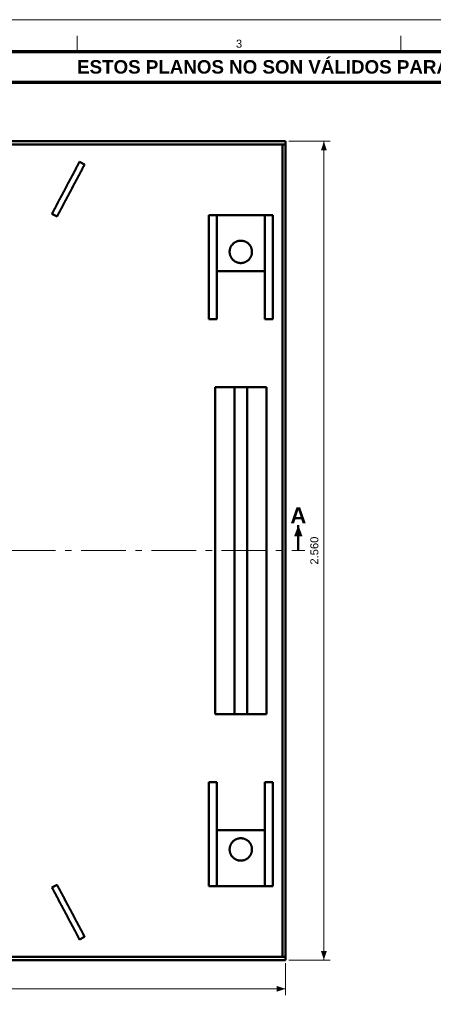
# Model space of a CAD drawing. Header units: millimetres. Extents: x 0 to 841, y 0 to 594.
# Tile 3 of 6: x 205 to 334, y 286 to 594. Entities that reach past the tile are written whole.
import ezdxf
from ezdxf.enums import TextEntityAlignment as Align

# ---------------------------------------------------------------- set-up
doc = ezdxf.new("R2010")
doc.units = ezdxf.units.MM
doc.linetypes.add('EJE', pattern=[22, 14, -3, 2, -3])
for name, color, linetype, lineweight in [('COTA', 7, 'CONTINUOUS', 18), ('EJE', 7, 'EJE', 18), ('FINA', 7, 'CONTINUOUS', 18), ('MARCO', 7, 'CONTINUOUS', 70), ('TXT', 7, 'CONTINUOUS', 25), ('VIS', 7, 'CONTINUOUS', 50)]:
    doc.layers.add(name, color=color, linetype=linetype, lineweight=lineweight)
doc.styles.add('STD', font='LiberationSans-Regular.ttf')
doc.styles.add('STDB', font='LiberationSans-Bold.ttf')

msp = doc.modelspace()

# ---------------------------------------------------------------- linework, layer by layer
at = {"layer": 'COTA'}
for p, q in [((289, 556), (302, 556)), ((300, 300), (300, 556)), ((288, 299), (288, 289)), ((289, 300), (302, 300)), ((32, 291), (288, 291))]:
    msp.add_line(p, q, dxfattribs=at)
for points in [[(300, 556), (299.1, 553.2), (300.9, 553.2)], [(292, 436), (290.7, 432.5), (293.3, 432.5)], [(300, 300), (300.9, 302.8), (299.1, 302.8)], [(288, 291), (285.2, 291.9), (285.2, 290.1)]]:
    msp.add_solid(points, dxfattribs=at)
at = {"layer": 'EJE'}
msp.add_line((26, 428), (294, 428), dxfattribs=at)
at = {"layer": 'FINA'}
for p, q in [((222.75, 584), (222.75, 589)), ((324.12, 584), (324.12, 589))]:
    msp.add_line(p, q, dxfattribs=at)
msp.add_lwpolyline([(0, 0), (841, 0), (841, 594), (0, 594)], close=True, dxfattribs=at)
at = {"layer": 'MARCO'}
for points in [[(20, 10), (831, 10), (831, 584), (20, 584)], [(20, 574.5), (831, 574.5), (831, 584), (20, 584)]]:
    msp.add_lwpolyline(points, close=True, dxfattribs=at)
at = {"layer": 'VIS'}
msp.add_line((292, 428), (292, 436), dxfattribs=at)
for points in [[(32, 556), (288, 556)], [(32, 555), (288, 555)], [(287, 301), (287, 555)], [(287, 555), (288, 555)], [(288, 555), (288, 556)], [(288, 301), (288, 555)], [(223.52, 549.55), (223.46, 549.44), (223.41, 549.34), (223.35, 549.23), (223.29, 549.12), (223.24, 549.02), (223.18, 548.91), (223.12, 548.8), (223.07, 548.7), (223.01, 548.59), (222.96, 548.49), (222.9, 548.38), (222.84, 548.27), (222.79, 548.17), (222.73, 548.06), (222.67, 547.95), (222.62, 547.85), (222.56, 547.74), (222.5, 547.64), (222.45, 547.53), (222.39, 547.42), (222.34, 547.32), (222.28, 547.21), (222.22, 547.1), (222.17, 547), (222.11, 546.89), (222.05, 546.79), (222, 546.68), (221.94, 546.57), (221.88, 546.47), (221.83, 546.36), (221.77, 546.25), (221.71, 546.15), (221.66, 546.04), (221.6, 545.94), (221.55, 545.83), (221.49, 545.72), (221.43, 545.62), (221.38, 545.51), (221.32, 545.41), (221.26, 545.3), (221.21, 545.19), (221.15, 545.09), (221.09, 544.98), (221.04, 544.87), (220.98, 544.77), (220.93, 544.66), (220.87, 544.56), (220.81, 544.45), (220.76, 544.34), (220.7, 544.24), (220.64, 544.13), (220.59, 544.02), (220.53, 543.92), (220.47, 543.81), (220.42, 543.71), (220.36, 543.6), (220.3, 543.49), (220.25, 543.39), (220.19, 543.28), (220.14, 543.17), (220.08, 543.07), (220.02, 542.96), (219.97, 542.86), (219.91, 542.75), (219.85, 542.64), (219.8, 542.54), (219.74, 542.43), (219.68, 542.32), (219.63, 542.22), (219.57, 542.11), (219.52, 542.01), (219.46, 541.9), (219.4, 541.79), (219.35, 541.69), (219.29, 541.58), (219.23, 541.48), (219.18, 541.37), (219.12, 541.26), (219.06, 541.16), (219.01, 541.05), (218.95, 540.94), (218.89, 540.84), (218.84, 540.73), (218.78, 540.63), (218.73, 540.52), (218.67, 540.41), (218.61, 540.31), (218.56, 540.2), (218.5, 540.09), (218.44, 539.99), (218.39, 539.88), (218.33, 539.78), (218.27, 539.67), (218.22, 539.56), (218.16, 539.46), (218.11, 539.35), (218.05, 539.24), (217.99, 539.14), (217.94, 539.03), (217.88, 538.93), (217.82, 538.82), (217.77, 538.71), (217.71, 538.61), (217.65, 538.5), (217.6, 538.39), (217.54, 538.29), (217.48, 538.18), (217.43, 538.08), (217.37, 537.97), (217.32, 537.86), (217.26, 537.76), (217.2, 537.65), (217.15, 537.55), (217.09, 537.44), (217.03, 537.33), (216.98, 537.23), (216.92, 537.12), (216.86, 537.01), (216.81, 536.91), (216.75, 536.8), (216.7, 536.7), (216.64, 536.59), (216.58, 536.48), (216.53, 536.38), (216.47, 536.27), (216.41, 536.16), (216.36, 536.06), (216.3, 535.95), (216.24, 535.85), (216.19, 535.74), (216.13, 535.63), (216.07, 535.53), (216.02, 535.42), (215.96, 535.31), (215.91, 535.21), (215.85, 535.1), (215.79, 535), (215.74, 534.89), (215.68, 534.78), (215.62, 534.68), (215.57, 534.57), (215.51, 534.46), (215.45, 534.36), (215.4, 534.25), (215.34, 534.15), (215.29, 534.04), (215.23, 533.93), (215.17, 533.83), (215.12, 533.72), (215.06, 533.62), (215, 533.51), (214.95, 533.4), (214.89, 533.3)], [(225.11, 548.7), (225.05, 548.6), (225, 548.49), (224.94, 548.38), (224.88, 548.28), (224.83, 548.17), (224.77, 548.07), (224.71, 547.96), (224.66, 547.85), (224.6, 547.75), (224.55, 547.64), (224.49, 547.54), (224.43, 547.43), (224.38, 547.32), (224.32, 547.22), (224.26, 547.11), (224.21, 547), (224.15, 546.9), (224.09, 546.79), (224.04, 546.69), (223.98, 546.58), (223.93, 546.47), (223.87, 546.37), (223.81, 546.26), (223.76, 546.15), (223.7, 546.05), (223.64, 545.94), (223.59, 545.84), (223.53, 545.73), (223.47, 545.62), (223.42, 545.52), (223.36, 545.41), (223.3, 545.3), (223.25, 545.2), (223.19, 545.09), (223.14, 544.99), (223.08, 544.88), (223.02, 544.77), (222.97, 544.67), (222.91, 544.56), (222.85, 544.45), (222.8, 544.35), (222.74, 544.24), (222.68, 544.14), (222.63, 544.03), (222.57, 543.92), (222.52, 543.82), (222.46, 543.71), (222.4, 543.61), (222.35, 543.5), (222.29, 543.39), (222.23, 543.29), (222.18, 543.18), (222.12, 543.07), (222.06, 542.97), (222.01, 542.86), (221.95, 542.76), (221.89, 542.65), (221.84, 542.54), (221.78, 542.44), (221.73, 542.33), (221.67, 542.22), (221.61, 542.12), (221.56, 542.01), (221.5, 541.91), (221.44, 541.8), (221.39, 541.69), (221.33, 541.59), (221.27, 541.48), (221.22, 541.37), (221.16, 541.27), (221.11, 541.16), (221.05, 541.06), (220.99, 540.95), (220.94, 540.84), (220.88, 540.74), (220.82, 540.63), (220.77, 540.52), (220.71, 540.42), (220.65, 540.31), (220.6, 540.21), (220.54, 540.1), (220.48, 539.99), (220.43, 539.89), (220.37, 539.78), (220.32, 539.68), (220.26, 539.57), (220.2, 539.46), (220.15, 539.36), (220.09, 539.25), (220.03, 539.14), (219.98, 539.04), (219.92, 538.93), (219.86, 538.83), (219.81, 538.72), (219.75, 538.61), (219.7, 538.51), (219.64, 538.4), (219.58, 538.29), (219.53, 538.19), (219.47, 538.08), (219.41, 537.98), (219.36, 537.87), (219.3, 537.76), (219.24, 537.66), (219.19, 537.55), (219.13, 537.44), (219.07, 537.34), (219.02, 537.23), (218.96, 537.13), (218.91, 537.02), (218.85, 536.91), (218.79, 536.81), (218.74, 536.7), (218.68, 536.59), (218.62, 536.49), (218.57, 536.38), (218.51, 536.28), (218.45, 536.17), (218.4, 536.06), (218.34, 535.96), (218.29, 535.85), (218.23, 535.75), (218.17, 535.64), (218.12, 535.53), (218.06, 535.43), (218, 535.32), (217.95, 535.21), (217.89, 535.11), (217.83, 535), (217.78, 534.9), (217.72, 534.79), (217.66, 534.68), (217.61, 534.58), (217.55, 534.47), (217.5, 534.36), (217.44, 534.26), (217.38, 534.15), (217.33, 534.05), (217.27, 533.94), (217.21, 533.83), (217.16, 533.73), (217.1, 533.62), (217.04, 533.51), (216.99, 533.41), (216.93, 533.3), (216.88, 533.2), (216.82, 533.09), (216.76, 532.98), (216.71, 532.88), (216.65, 532.77), (216.59, 532.66), (216.54, 532.56), (216.48, 532.45)], [(223.52, 549.55), (225.11, 548.7)], [(216.48, 532.45), (214.89, 533.3)], [(264, 532.91), (266.5, 532.91)], [(264, 532.91), (264, 500.41)], [(266.5, 532.91), (266.5, 500.41)], [(266.5, 532.91), (281.5, 532.91)], [(266.5, 532.91), (266.5, 515.41)], [(281.5, 532.91), (284, 532.91)], [(281.5, 532.91), (281.5, 500.41)], [(281.5, 532.91), (281.5, 515.41)], [(284, 532.91), (284, 500.41)], [(274, 517.91), (273.88, 517.91), (273.76, 517.92), (273.64, 517.93), (273.52, 517.95), (273.4, 517.96), (273.28, 517.99), (273.17, 518.01), (273.05, 518.04), (272.94, 518.08), (272.82, 518.12), (272.71, 518.16), (272.6, 518.21), (272.49, 518.26), (272.38, 518.31), (272.28, 518.37), (272.17, 518.43), (272.07, 518.49), (271.97, 518.56), (271.88, 518.63), (271.78, 518.71), (271.69, 518.78), (271.6, 518.86), (271.51, 518.95), (271.43, 519.04), (271.35, 519.12), (271.27, 519.22), (271.2, 519.31), (271.13, 519.41), (271.06, 519.51), (271, 519.61), (270.94, 519.71), (270.88, 519.82), (270.83, 519.93), (270.78, 520.04), (270.74, 520.15), (270.69, 520.26), (270.66, 520.38), (270.62, 520.49), (270.59, 520.61), (270.57, 520.73), (270.55, 520.84), (270.53, 520.96), (270.52, 521.08), (270.51, 521.2), (270.5, 521.32), (270.5, 521.44), (270.5, 521.56), (270.51, 521.68), (270.52, 521.8), (270.54, 521.92), (270.56, 522.04), (270.58, 522.16), (270.61, 522.27), (270.64, 522.39), (270.68, 522.51), (270.71, 522.62), (270.76, 522.73), (270.81, 522.84), (270.86, 522.95), (270.91, 523.06), (270.97, 523.16), (271.03, 523.27), (271.1, 523.37), (271.16, 523.47), (271.24, 523.56), (271.31, 523.65), (271.39, 523.75), (271.47, 523.83), (271.56, 523.92), (271.64, 524), (271.73, 524.08), (271.83, 524.16), (271.92, 524.23), (272.02, 524.3), (272.12, 524.37), (272.22, 524.43), (272.33, 524.49), (272.44, 524.54), (272.54, 524.6), (272.65, 524.64), (272.77, 524.69), (272.88, 524.73), (272.99, 524.76), (273.11, 524.8), (273.23, 524.83), (273.34, 524.85), (273.46, 524.87), (273.58, 524.89), (273.7, 524.9), (273.82, 524.91), (273.94, 524.91), (274.06, 524.91), (274.18, 524.91), (274.3, 524.9), (274.42, 524.89), (274.54, 524.87), (274.66, 524.85), (274.77, 524.83), (274.89, 524.8), (275.01, 524.76), (275.12, 524.73), (275.23, 524.69), (275.35, 524.64), (275.46, 524.6), (275.56, 524.54), (275.67, 524.49), (275.78, 524.43), (275.88, 524.37), (275.98, 524.3), (276.08, 524.23), (276.17, 524.16), (276.27, 524.08), (276.36, 524), (276.44, 523.92), (276.53, 523.83), (276.61, 523.75), (276.69, 523.65), (276.76, 523.56), (276.84, 523.47), (276.9, 523.37), (276.97, 523.27), (277.03, 523.16), (277.09, 523.06), (277.14, 522.95), (277.19, 522.84), (277.24, 522.73), (277.29, 522.62), (277.32, 522.51), (277.36, 522.39), (277.39, 522.27), (277.42, 522.16), (277.44, 522.04), (277.46, 521.92), (277.48, 521.8), (277.49, 521.68), (277.5, 521.56), (277.5, 521.44), (277.5, 521.32), (277.49, 521.2), (277.48, 521.08), (277.47, 520.96), (277.45, 520.84), (277.43, 520.73), (277.41, 520.61), (277.38, 520.49), (277.34, 520.38), (277.31, 520.26), (277.26, 520.15), (277.22, 520.04), (277.17, 519.93), (277.12, 519.82), (277.06, 519.71), (277, 519.61), (276.94, 519.51), (276.87, 519.41), (276.8, 519.31), (276.73, 519.22), (276.65, 519.12), (276.57, 519.04), (276.49, 518.95), (276.4, 518.86), (276.31, 518.78), (276.22, 518.71), (276.12, 518.63), (276.03, 518.56), (275.93, 518.49), (275.83, 518.43), (275.72, 518.37), (275.62, 518.31), (275.51, 518.26), (275.4, 518.21), (275.29, 518.16), (275.18, 518.12), (275.06, 518.08), (274.95, 518.04), (274.83, 518.01), (274.72, 517.99), (274.6, 517.96), (274.48, 517.95), (274.36, 517.93), (274.24, 517.92), (274.12, 517.91), (274, 517.91)], [(266.5, 515.41), (281.5, 515.41)], [(264, 500.41), (266.5, 500.41)], [(281.5, 500.41), (284, 500.41)], [(266, 376.84), (266, 479.16)], [(266, 479.16), (272, 479.16)], [(272, 376.84), (272, 479.16)], [(272, 479.16), (276, 479.16)], [(276, 479.16), (282, 479.16)], [(276, 376.84), (276, 479.16)], [(282, 376.84), (282, 479.16)], [(266, 376.84), (272, 376.84)], [(272, 376.84), (276, 376.84)], [(276, 376.84), (282, 376.84)], [(266.5, 355.59), (264, 355.59)], [(264, 323.09), (264, 355.59)], [(266.5, 323.09), (266.5, 355.59)], [(284, 355.59), (281.5, 355.59)], [(281.5, 323.09), (281.5, 355.59)], [(284, 323.09), (284, 355.59)], [(266.5, 323.09), (266.5, 340.59)], [(281.5, 340.59), (266.5, 340.59)], [(281.5, 323.09), (281.5, 340.59)], [(274, 338.09), (274.12, 338.09), (274.24, 338.08), (274.36, 338.07), (274.48, 338.05), (274.6, 338.04), (274.72, 338.01), (274.83, 337.99), (274.95, 337.96), (275.06, 337.92), (275.18, 337.88), (275.29, 337.84), (275.4, 337.79), (275.51, 337.74), (275.62, 337.69), (275.72, 337.63), (275.83, 337.57), (275.93, 337.51), (276.03, 337.44), (276.12, 337.37), (276.22, 337.29), (276.31, 337.22), (276.4, 337.14), (276.49, 337.05), (276.57, 336.96), (276.65, 336.88), (276.73, 336.78), (276.8, 336.69), (276.87, 336.59), (276.94, 336.49), (277, 336.39), (277.06, 336.29), (277.12, 336.18), (277.17, 336.07), (277.22, 335.96), (277.26, 335.85), (277.31, 335.74), (277.34, 335.62), (277.38, 335.51), (277.41, 335.39), (277.43, 335.27), (277.45, 335.16), (277.47, 335.04), (277.48, 334.92), (277.49, 334.8), (277.5, 334.68), (277.5, 334.56), (277.5, 334.44), (277.49, 334.32), (277.48, 334.2), (277.46, 334.08), (277.44, 333.96), (277.42, 333.84), (277.39, 333.73), (277.36, 333.61), (277.32, 333.49), (277.29, 333.38), (277.24, 333.27), (277.19, 333.16), (277.14, 333.05), (277.09, 332.94), (277.03, 332.84), (276.97, 332.73), (276.9, 332.63), (276.84, 332.53), (276.76, 332.44), (276.69, 332.35), (276.61, 332.25), (276.53, 332.17), (276.44, 332.08), (276.36, 332), (276.27, 331.92), (276.17, 331.84), (276.08, 331.77), (275.98, 331.7), (275.88, 331.63), (275.78, 331.57), (275.67, 331.51), (275.56, 331.46), (275.46, 331.4), (275.35, 331.36), (275.23, 331.31), (275.12, 331.27), (275.01, 331.24), (274.89, 331.2), (274.77, 331.17), (274.66, 331.15), (274.54, 331.13), (274.42, 331.11), (274.3, 331.1), (274.18, 331.09), (274.06, 331.09), (273.94, 331.09), (273.82, 331.09), (273.7, 331.1), (273.58, 331.11), (273.46, 331.13), (273.34, 331.15), (273.23, 331.17), (273.11, 331.2), (272.99, 331.24), (272.88, 331.27), (272.77, 331.31), (272.65, 331.36), (272.54, 331.4), (272.44, 331.46), (272.33, 331.51), (272.22, 331.57), (272.12, 331.63), (272.02, 331.7), (271.92, 331.77), (271.83, 331.84), (271.73, 331.92), (271.64, 332), (271.56, 332.08), (271.47, 332.17), (271.39, 332.25), (271.31, 332.35), (271.24, 332.44), (271.16, 332.53), (271.1, 332.63), (271.03, 332.73), (270.97, 332.84), (270.91, 332.94), (270.86, 333.05), (270.81, 333.16), (270.76, 333.27), (270.71, 333.38), (270.68, 333.49), (270.64, 333.61), (270.61, 333.73), (270.58, 333.84), (270.56, 333.96), (270.54, 334.08), (270.52, 334.2), (270.51, 334.32), (270.5, 334.44), (270.5, 334.56), (270.5, 334.68), (270.51, 334.8), (270.52, 334.92), (270.53, 335.04), (270.55, 335.16), (270.57, 335.27), (270.59, 335.39), (270.62, 335.51), (270.66, 335.62), (270.69, 335.74), (270.74, 335.85), (270.78, 335.96), (270.83, 336.07), (270.88, 336.18), (270.94, 336.29), (271, 336.39), (271.06, 336.49), (271.13, 336.59), (271.2, 336.69), (271.27, 336.78), (271.35, 336.88), (271.43, 336.96), (271.51, 337.05), (271.6, 337.14), (271.69, 337.22), (271.78, 337.29), (271.88, 337.37), (271.97, 337.44), (272.07, 337.51), (272.17, 337.57), (272.28, 337.63), (272.38, 337.69), (272.49, 337.74), (272.6, 337.79), (272.71, 337.84), (272.82, 337.88), (272.94, 337.92), (273.05, 337.96), (273.17, 337.99), (273.28, 338.01), (273.4, 338.04), (273.52, 338.05), (273.64, 338.07), (273.76, 338.08), (273.88, 338.09), (274, 338.09)], [(214.89, 322.7), (216.48, 323.55)], [(225.11, 307.3), (225.05, 307.4), (225, 307.51), (224.94, 307.62), (224.88, 307.72), (224.83, 307.83), (224.77, 307.93), (224.71, 308.04), (224.66, 308.15), (224.6, 308.25), (224.55, 308.36), (224.49, 308.46), (224.43, 308.57), (224.38, 308.68), (224.32, 308.78), (224.26, 308.89), (224.21, 309), (224.15, 309.1), (224.09, 309.21), (224.04, 309.31), (223.98, 309.42), (223.93, 309.53), (223.87, 309.63), (223.81, 309.74), (223.76, 309.85), (223.7, 309.95), (223.64, 310.06), (223.59, 310.16), (223.53, 310.27), (223.47, 310.38), (223.42, 310.48), (223.36, 310.59), (223.3, 310.7), (223.25, 310.8), (223.19, 310.91), (223.14, 311.01), (223.08, 311.12), (223.02, 311.23), (222.97, 311.33), (222.91, 311.44), (222.85, 311.55), (222.8, 311.65), (222.74, 311.76), (222.68, 311.86), (222.63, 311.97), (222.57, 312.08), (222.52, 312.18), (222.46, 312.29), (222.4, 312.39), (222.35, 312.5), (222.29, 312.61), (222.23, 312.71), (222.18, 312.82), (222.12, 312.93), (222.06, 313.03), (222.01, 313.14), (221.95, 313.24), (221.89, 313.35), (221.84, 313.46), (221.78, 313.56), (221.73, 313.67), (221.67, 313.78), (221.61, 313.88), (221.56, 313.99), (221.5, 314.09), (221.44, 314.2), (221.39, 314.31), (221.33, 314.41), (221.27, 314.52), (221.22, 314.63), (221.16, 314.73), (221.11, 314.84), (221.05, 314.94), (220.99, 315.05), (220.94, 315.16), (220.88, 315.26), (220.82, 315.37), (220.77, 315.48), (220.71, 315.58), (220.65, 315.69), (220.6, 315.79), (220.54, 315.9), (220.48, 316.01), (220.43, 316.11), (220.37, 316.22), (220.32, 316.32), (220.26, 316.43), (220.2, 316.54), (220.15, 316.64), (220.09, 316.75), (220.03, 316.86), (219.98, 316.96), (219.92, 317.07), (219.86, 317.17), (219.81, 317.28), (219.75, 317.39), (219.7, 317.49), (219.64, 317.6), (219.58, 317.71), (219.53, 317.81), (219.47, 317.92), (219.41, 318.02), (219.36, 318.13), (219.3, 318.24), (219.24, 318.34), (219.19, 318.45), (219.13, 318.56), (219.07, 318.66), (219.02, 318.77), (218.96, 318.87), (218.91, 318.98), (218.85, 319.09), (218.79, 319.19), (218.74, 319.3), (218.68, 319.41), (218.62, 319.51), (218.57, 319.62), (218.51, 319.72), (218.45, 319.83), (218.4, 319.94), (218.34, 320.04), (218.29, 320.15), (218.23, 320.25), (218.17, 320.36), (218.12, 320.47), (218.06, 320.57), (218, 320.68), (217.95, 320.79), (217.89, 320.89), (217.83, 321), (217.78, 321.1), (217.72, 321.21), (217.66, 321.32), (217.61, 321.42), (217.55, 321.53), (217.5, 321.64), (217.44, 321.74), (217.38, 321.85), (217.33, 321.95), (217.27, 322.06), (217.21, 322.17), (217.16, 322.27), (217.1, 322.38), (217.04, 322.49), (216.99, 322.59), (216.93, 322.7), (216.88, 322.8), (216.82, 322.91), (216.76, 323.02), (216.71, 323.12), (216.65, 323.23), (216.59, 323.34), (216.54, 323.44), (216.48, 323.55)], [(223.52, 306.45), (223.46, 306.56), (223.41, 306.66), (223.35, 306.77), (223.29, 306.88), (223.24, 306.98), (223.18, 307.09), (223.12, 307.2), (223.07, 307.3), (223.01, 307.41), (222.96, 307.51), (222.9, 307.62), (222.84, 307.73), (222.79, 307.83), (222.73, 307.94), (222.67, 308.05), (222.62, 308.15), (222.56, 308.26), (222.5, 308.36), (222.45, 308.47), (222.39, 308.58), (222.34, 308.68), (222.28, 308.79), (222.22, 308.9), (222.17, 309), (222.11, 309.11), (222.05, 309.21), (222, 309.32), (221.94, 309.43), (221.88, 309.53), (221.83, 309.64), (221.77, 309.75), (221.71, 309.85), (221.66, 309.96), (221.6, 310.06), (221.55, 310.17), (221.49, 310.28), (221.43, 310.38), (221.38, 310.49), (221.32, 310.59), (221.26, 310.7), (221.21, 310.81), (221.15, 310.91), (221.09, 311.02), (221.04, 311.13), (220.98, 311.23), (220.93, 311.34), (220.87, 311.44), (220.81, 311.55), (220.76, 311.66), (220.7, 311.76), (220.64, 311.87), (220.59, 311.98), (220.53, 312.08), (220.47, 312.19), (220.42, 312.29), (220.36, 312.4), (220.3, 312.51), (220.25, 312.61), (220.19, 312.72), (220.14, 312.83), (220.08, 312.93), (220.02, 313.04), (219.97, 313.14), (219.91, 313.25), (219.85, 313.36), (219.8, 313.46), (219.74, 313.57), (219.68, 313.68), (219.63, 313.78), (219.57, 313.89), (219.52, 313.99), (219.46, 314.1), (219.4, 314.21), (219.35, 314.31), (219.29, 314.42), (219.23, 314.52), (219.18, 314.63), (219.12, 314.74), (219.06, 314.84), (219.01, 314.95), (218.95, 315.06), (218.89, 315.16), (218.84, 315.27), (218.78, 315.37), (218.73, 315.48), (218.67, 315.59), (218.61, 315.69), (218.56, 315.8), (218.5, 315.91), (218.44, 316.01), (218.39, 316.12), (218.33, 316.22), (218.27, 316.33), (218.22, 316.44), (218.16, 316.54), (218.11, 316.65), (218.05, 316.76), (217.99, 316.86), (217.94, 316.97), (217.88, 317.07), (217.82, 317.18), (217.77, 317.29), (217.71, 317.39), (217.65, 317.5), (217.6, 317.61), (217.54, 317.71), (217.48, 317.82), (217.43, 317.92), (217.37, 318.03), (217.32, 318.14), (217.26, 318.24), (217.2, 318.35), (217.15, 318.45), (217.09, 318.56), (217.03, 318.67), (216.98, 318.77), (216.92, 318.88), (216.86, 318.99), (216.81, 319.09), (216.75, 319.2), (216.7, 319.3), (216.64, 319.41), (216.58, 319.52), (216.53, 319.62), (216.47, 319.73), (216.41, 319.84), (216.36, 319.94), (216.3, 320.05), (216.24, 320.15), (216.19, 320.26), (216.13, 320.37), (216.07, 320.47), (216.02, 320.58), (215.96, 320.69), (215.91, 320.79), (215.85, 320.9), (215.79, 321), (215.74, 321.11), (215.68, 321.22), (215.62, 321.32), (215.57, 321.43), (215.51, 321.54), (215.45, 321.64), (215.4, 321.75), (215.34, 321.85), (215.29, 321.96), (215.23, 322.07), (215.17, 322.17), (215.12, 322.28), (215.06, 322.38), (215, 322.49), (214.95, 322.6), (214.89, 322.7)], [(266.5, 323.09), (264, 323.09)], [(281.5, 323.09), (266.5, 323.09)], [(284, 323.09), (281.5, 323.09)], [(225.11, 307.3), (223.52, 306.45)], [(32, 301), (288, 301)], [(32, 300), (288, 300)], [(287, 301), (288, 301)], [(288, 300), (288, 301)]]:
    msp.add_lwpolyline(points, dxfattribs=at)

# ---------------------------------------------------------------- texts
at = {"layer": 'TXT'}
for s, height, style, p in [('3', 2.5, 'STD', (273.44, 586.5)), ('ESTOS PLANOS NO SON VÁLIDOS PARA FABRICACIÓN HASTA SU REVISIÓN Y APROBACIÓN POR UN INGENIERO CALCULISTA HABILITADO.', 4.2, 'STDB', (425.5, 579.25)), ('A', 5, 'STDB', (292, 439))]:
    msp.add_text(s, height=height, dxfattribs=dict(at, style=style)).set_placement(p, align=Align.MIDDLE_CENTER)
at = {"layer": 'TXT', "style": 'STD'}
msp.add_text('2.560', height=2.5, rotation=90, dxfattribs=at).set_placement((299, 428), align=Align.BOTTOM_CENTER)

doc.saveas('drawing.dxf')
